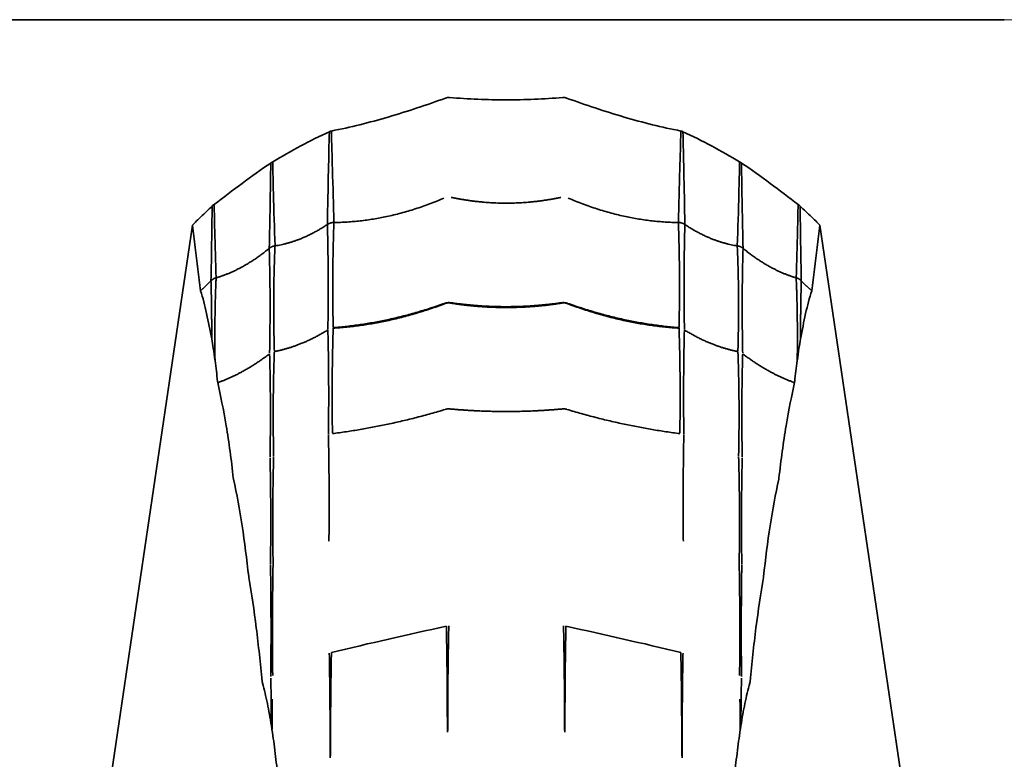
# Model space of a CAD drawing. Header units: millimetres. Extents: x 7 to 415, y 7 to 290.
# Tile 49 of 86: x 196.65 to 205.05, y 176.26 to 182.57. Entities that reach past the tile are written whole.
import ezdxf

# ---------------------------------------------------------------- set-up
doc = ezdxf.new("R2010")
doc.units = ezdxf.units.MM
doc.layers.add('Bemaßung (ISO)', color=7, linetype='Continuous', lineweight=9)
doc.layers.add('Sichtbar (ISO)', color=7, linetype='Continuous', lineweight=35)
doc.styles.add('MoltoLuce 2_5 mm', font='txt')
doc.dimstyles.new('Standard (MoltoLuce)', dxfattribs={"dimtxt": 2.5, "dimasz": 3.5, "dimexe": 1.1, "dimexo": 0, "dimgap": 0.8, "dimtad": 1, "dimrnd": 1e-08, "dimtxsty": 'MoltoLuce 2_5 mm', "dimcen": 0.09, "dimdle": 10, "dimclrd": 256, "dimclre": 256, "dimclrt": 256, "dimadec": 1, "dimazin": 2, "dimtfac": 0.8, "dimtdec": 3, "dimtmove": 0, "dimatfit": 3, "dimfxl": 1, "dimtolj": 1, "dimlwd": -1, "dimlwe": -1, "dimarcsym": 0})

# ---------------------------------------------------------------- blocks, each defined once
blk = doc.blocks.new('*D12')
at = {"layer": 'Bemaßung (ISO)'}
for p, q in [((205.046, 182.5704), (216.146, 182.5704)), ((215.046, 172.7604), (215.046, 179.0704)), ((205.046, 169.2604), (216.146, 169.2604))]:
    blk.add_line(p, q, dxfattribs=at)
for points in [[(214.4627, 179.0704), (215.6293, 179.0704), (215.046, 182.5704)], [(214.4627, 172.7604), (215.6293, 172.7604), (215.046, 169.2604)]]:
    blk.add_solid(points, dxfattribs=at)
at = {"layer": 'Defpoints', "color": 0}
for p in [(205.046, 182.5704), (215.046, 182.5704), (205.046, 169.2604)]:
    blk.add_point(p, dxfattribs=at)
at = {"layer": 'Bemaßung (ISO)', "insert": (211.3042, 172.9526), "char_height": 2.5, "attachment_point": 1, "rotation": 90, "style": 'MoltoLuce 2_5 mm'}
blk.add_mtext('\\A1;13,3', dxfattribs=at)

msp = doc.modelspace()

# ---------------------------------------------------------------- linework, layer by layer
at = {"layer": 'Sichtbar (ISO)'}
for p, q in [((205.046, 182.5704), (55.446, 182.5704)), ((198.1191, 180.8171), (196.7811, 171.763)), ((203.4729, 180.8171), (204.8109, 171.763))]:
    msp.add_line(p, q, dxfattribs=at)
for centre, major_axis, ratio, start_param, end_param in [((198.3351, 178.8375), (-0.0811, 1.1059), 0.050725, 5.548373, 5.858019), ((203.2569, 178.8375), (0.0811, 1.1059), 0.050725, 0.425166, 0.734812), ((207.0728, 153.3337), (-35.5226, -5.7195), 0.69246, 4.7924, 4.820412), ((194.5192, 153.3337), (35.5226, -5.7195), 0.69246, 1.462773, 1.490785)]:
    msp.add_ellipse(centre, major_axis=major_axis, ratio=ratio, start_param=start_param, end_param=end_param, dxfattribs=at)
for points, knots in [([(200.2799, 181.9017), (200.1179, 181.8433), (199.9548, 181.7884), (199.629, 181.6929), (199.4687, 181.6526), (199.3047, 181.6203)], [-0.1018724, -0.1018724, -0.1018724, -0.1018724, -0.0501361, -0.0501361, 0, 0, 0, 0]), ([(200.3127, 181.9062), (200.3072, 181.9067), (200.3017, 181.9066), (200.2906, 181.9051), (200.2852, 181.9037), (200.2799, 181.9017)], [-0.003359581, -0.003359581, -0.003359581, -0.003359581, -0.001690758, -0.001690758, 0, 0, 0, 0]), ([(200.796, 181.8863), (200.7153, 181.8863), (200.635, 181.888), (200.4737, 181.8947), (200.3932, 181.8997), (200.3127, 181.9062)], [-0.0484354, -0.0484354, -0.0484354, -0.0484354, -0.02423798, -0.02423798, 0, 0, 0, 0]), ([(200.796, 181.8863), (200.8767, 181.8863), (200.957, 181.888), (201.1184, 181.8947), (201.1988, 181.8997), (201.2793, 181.9062)], [-0.0484354, -0.0484354, -0.0484354, -0.0484354, -0.02423798, -0.02423798, 0, 0, 0, 0]), ([(201.2793, 181.9062), (201.2848, 181.9067), (201.2903, 181.9066), (201.3015, 181.9051), (201.3069, 181.9037), (201.3122, 181.9017)], [-0.003359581, -0.003359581, -0.003359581, -0.003359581, -0.001690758, -0.001690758, 0, 0, 0, 0]), ([(201.3122, 181.9017), (201.4742, 181.8433), (201.6372, 181.7884), (201.9631, 181.6929), (202.1234, 181.6526), (202.2873, 181.6203)], [-0.1018724, -0.1018724, -0.1018724, -0.1018724, -0.0501361, -0.0501361, 0, 0, 0, 0]), ([(199.2877, 181.6145), (199.2044, 181.5776), (199.1235, 181.5365), (198.963, 181.4492), (198.8813, 181.4018), (198.8042, 181.3569)], [-0.05336849, -0.05336849, -0.05336849, -0.05336849, -0.0267651, -0.0267651, 0, 0, 0, 0]), ([(199.2877, 181.6145), (199.285, 181.505), (199.2825, 181.3953), (199.2769, 181.1317), (199.2739, 180.9776), (199.2712, 180.823)], [0.0163333, 0.0163333, 0.0163333, 0.0163333, 0.0590689, 0.0590689, 0.1186889, 0.1186889, 0.1186889, 0.1186889]), ([(199.3047, 181.6203), (199.3018, 181.6199), (199.2989, 181.6192), (199.2932, 181.6172), (199.2904, 181.616), (199.2877, 181.6145)], [-0.001802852, -0.001802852, -0.001802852, -0.001802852, -0.000918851, -0.000918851, 0, 0, 0, 0]), ([(199.3047, 181.6203), (199.3079, 181.5123), (199.3111, 181.4039), (199.3186, 181.1441), (199.3227, 180.9923), (199.3267, 180.84)], [-0.1018463, -0.1018463, -0.1018463, -0.1018463, -0.0592709, -0.0592709, 0, 0, 0, 0]), ([(202.2873, 181.6203), (202.2841, 181.5123), (202.2809, 181.4039), (202.2735, 181.1441), (202.2693, 180.9923), (202.2653, 180.84)], [-0.1018463, -0.1018463, -0.1018463, -0.1018463, -0.0592709, -0.0592709, 0, 0, 0, 0]), ([(202.2873, 181.6203), (202.2903, 181.6199), (202.2931, 181.6192), (202.2988, 181.6172), (202.3016, 181.616), (202.3043, 181.6145)], [-0.001802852, -0.001802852, -0.001802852, -0.001802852, -0.000918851, -0.000918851, 0, 0, 0, 0]), ([(202.3043, 181.6145), (202.3876, 181.5776), (202.4685, 181.5365), (202.629, 181.4492), (202.7108, 181.4018), (202.7878, 181.3569)], [-0.05336849, -0.05336849, -0.05336849, -0.05336849, -0.0267651, -0.0267651, 0, 0, 0, 0]), ([(202.3043, 181.6145), (202.307, 181.505), (202.3095, 181.3953), (202.3151, 181.1317), (202.3181, 180.9776), (202.3208, 180.823)], [0.0163333, 0.0163333, 0.0163333, 0.0163333, 0.0590689, 0.0590689, 0.1186889, 0.1186889, 0.1186889, 0.1186889]), ([(198.8042, 181.3569), (198.8014, 181.3556), (198.7988, 181.3541), (198.7935, 181.3509), (198.7909, 181.3491), (198.7884, 181.3473)], [-0.001854, -0.001854, -0.001854, -0.001854, -0.000940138, -0.000940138, 0, 0, 0, 0]), ([(198.8042, 181.3569), (198.806, 181.2683), (198.808, 181.1796), (198.8142, 180.9411), (198.8188, 180.7912), (198.8242, 180.6408)], [-0.09289361, -0.09289361, -0.09289361, -0.09289361, -0.0582404, -0.0582404, 0, 0, 0, 0]), ([(202.7878, 181.3569), (202.7861, 181.2683), (202.784, 181.1796), (202.7778, 180.9411), (202.7732, 180.7912), (202.7678, 180.6408)], [-0.09289361, -0.09289361, -0.09289361, -0.09289361, -0.0582404, -0.0582404, 0, 0, 0, 0]), ([(202.7878, 181.3569), (202.7906, 181.3556), (202.7933, 181.3541), (202.7985, 181.3509), (202.8011, 181.3491), (202.8036, 181.3473)], [-0.001854, -0.001854, -0.001854, -0.001854, -0.000940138, -0.000940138, 0, 0, 0, 0]), ([(198.7884, 181.3473), (198.7047, 181.2923), (198.6231, 181.2332), (198.4639, 181.1144), (198.3851, 181.0539), (198.3052, 180.9944)], [-0.06012104, -0.06012104, -0.06012104, -0.06012104, -0.02989562, -0.02989562, 0, 0, 0, 0]), ([(202.8036, 181.3473), (202.8873, 181.2923), (202.9689, 181.2332), (203.1282, 181.1144), (203.2069, 181.0539), (203.2868, 180.9944)], [-0.06012104, -0.06012104, -0.06012104, -0.06012104, -0.02989562, -0.02989562, 0, 0, 0, 0]), ([(198.2879, 180.9802), (198.2555, 180.9501), (198.2235, 180.9194), (198.1674, 180.8649), (198.1432, 180.841), (198.1191, 180.8171)], [-0.0266442, -0.0266442, -0.0266442, -0.0266442, -0.01336919, -0.01336919, -0.00318637, -0.00318637, -0.00318637, -0.00318637]), ([(198.3052, 180.9944), (198.3021, 180.9924), (198.2991, 180.9903), (198.2933, 180.9855), (198.2906, 180.9829), (198.2879, 180.9802)], [-0.002240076, -0.002240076, -0.002240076, -0.002240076, -0.001141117, -0.001141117, 0, 0, 0, 0]), ([(198.3052, 180.9944), (198.3065, 180.9207), (198.3081, 180.8469), (198.3131, 180.6384), (198.317, 180.5034), (198.3216, 180.3681)], [-0.08048799, -0.08048799, -0.08048799, -0.08048799, -0.05197876, -0.05197876, 0, 0, 0, 0]), ([(203.2868, 180.9944), (203.2855, 180.9207), (203.2839, 180.8469), (203.2789, 180.6384), (203.275, 180.5034), (203.2704, 180.3681)], [-0.08048799, -0.08048799, -0.08048799, -0.08048799, -0.05197876, -0.05197876, 0, 0, 0, 0]), ([(203.2868, 180.9944), (203.2899, 180.9924), (203.2929, 180.9903), (203.2987, 180.9855), (203.3015, 180.9829), (203.3041, 180.9802)], [-0.002240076, -0.002240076, -0.002240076, -0.002240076, -0.001141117, -0.001141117, 0, 0, 0, 0]), ([(203.3041, 180.9802), (203.3365, 180.9501), (203.3686, 180.9194), (203.4246, 180.8649), (203.4488, 180.841), (203.4729, 180.8171)], [-0.0266442, -0.0266442, -0.0266442, -0.0266442, -0.01336919, -0.01336919, -0.00318637, -0.00318637, -0.00318637, -0.00318637]), ([(198.1895, 180.2582), (198.1731, 180.3783), (198.157, 180.5066), (198.1338, 180.695), (198.1269, 180.7519), (198.1191, 180.8171)], [0, 0, 0, 0, 0.04806119, 0.04806119, 0.07488068, 0.07488068, 0.07488068, 0.07488068]), ([(203.4026, 180.2582), (203.4189, 180.3783), (203.435, 180.5066), (203.4582, 180.695), (203.4651, 180.7519), (203.4729, 180.8171)], [0, 0, 0, 0, 0.04806119, 0.04806119, 0.07488068, 0.07488068, 0.07488068, 0.07488068]), ([(198.2844, 179.8467), (198.2708, 179.9207), (198.2566, 179.9931), (198.2254, 180.1316), (198.2084, 180.1975), (198.1895, 180.2582)], [0, 0, 0, 0, 0.03197268, 0.03197268, 0.06404415, 0.06404415, 0.06404415, 0.06404415]), ([(203.3077, 179.8467), (203.3212, 179.9207), (203.3355, 179.9931), (203.3667, 180.1316), (203.3836, 180.1975), (203.4026, 180.2582)], [0, 0, 0, 0, 0.03197268, 0.03197268, 0.06404415, 0.06404415, 0.06404415, 0.06404415]), ([(198.3344, 179.4834), (198.331, 179.5134), (198.3274, 179.5431), (198.3201, 179.6022), (198.3164, 179.6316), (198.3125, 179.6608)], [0, 0, 0, 0, 0.01160688, 0.01160688, 0.02322044, 0.02322044, 0.02322044, 0.02322044]), ([(203.2576, 179.4834), (203.2611, 179.5134), (203.2646, 179.5431), (203.2719, 179.6022), (203.2757, 179.6316), (203.2795, 179.6608)], [0, 0, 0, 0, 0.01160688, 0.01160688, 0.02322044, 0.02322044, 0.02322044, 0.02322044]), ([(198.3359, 179.474), (198.3356, 179.4754), (198.3353, 179.4769), (198.3348, 179.4801), (198.3346, 179.4817), (198.3344, 179.4834)], [0, 0, 0, 0, 0.000656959, 0.000656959, 0.001313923, 0.001313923, 0.001313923, 0.001313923]), ([(198.4686, 178.6588), (198.4516, 178.8146), (198.4315, 178.9621), (198.3836, 179.2473), (198.3596, 179.3638), (198.3359, 179.474)], [0, 0, 0, 0, 0.0598344, 0.0598344, 0.1191258, 0.1191258, 0.1191258, 0.1191258]), ([(203.1234, 178.6588), (203.1405, 178.8146), (203.1605, 178.9621), (203.2084, 179.2473), (203.2324, 179.3638), (203.2561, 179.474)], [0, 0, 0, 0, 0.0598344, 0.0598344, 0.1191258, 0.1191258, 0.1191258, 0.1191258]), ([(203.2561, 179.474), (203.2564, 179.4754), (203.2567, 179.4769), (203.2572, 179.4801), (203.2574, 179.4817), (203.2576, 179.4834)], [0, 0, 0, 0, 0.000656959, 0.000656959, 0.001313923, 0.001313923, 0.001313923, 0.001313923]), ([(198.4703, 178.6487), (198.4699, 178.6502), (198.4696, 178.6518), (198.4691, 178.6552), (198.4688, 178.657), (198.4686, 178.6588)], [0, 0, 0, 0, 0.0007072, 0.0007072, 0.001414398, 0.001414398, 0.001414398, 0.001414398]), ([(198.5999, 177.8191), (198.5837, 177.9684), (198.5652, 178.1133), (198.5222, 178.3918), (198.4982, 178.5219), (198.4703, 178.6487)], [0, 0, 0, 0, 0.0572748, 0.0572748, 0.1146286, 0.1146286, 0.1146286, 0.1146286]), ([(202.9921, 177.8191), (203.0083, 177.9684), (203.0268, 178.1133), (203.0698, 178.3918), (203.0938, 178.5219), (203.1217, 178.6487)], [0, 0, 0, 0, 0.0572748, 0.0572748, 0.1146286, 0.1146286, 0.1146286, 0.1146286]), ([(203.1217, 178.6487), (203.1221, 178.6502), (203.1224, 178.6518), (203.123, 178.6552), (203.1232, 178.657), (203.1234, 178.6588)], [0, 0, 0, 0, 0.0007072, 0.0007072, 0.001414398, 0.001414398, 0.001414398, 0.001414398]), ([(198.6009, 177.8123), (198.6007, 177.8133), (198.6005, 177.8144), (198.6002, 177.8167), (198.6, 177.8179), (198.5999, 177.8191)], [0, 0, 0, 0, 0.0004575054, 0.0004575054, 0.0009150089, 0.0009150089, 0.0009150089, 0.0009150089]), ([(198.715, 176.9246), (198.6998, 177.0798), (198.6833, 177.2321), (198.6458, 177.5294), (198.6248, 177.6737), (198.6009, 177.8123)], [0, 0, 0, 0, 0.0585643, 0.0585643, 0.1173896, 0.1173896, 0.1173896, 0.1173896]), ([(202.877, 176.9246), (202.8922, 177.0798), (202.9087, 177.2321), (202.9463, 177.5294), (202.9672, 177.6737), (202.9912, 177.8123)], [0, 0, 0, 0, 0.0585643, 0.0585643, 0.1173896, 0.1173896, 0.1173896, 0.1173896]), ([(202.9912, 177.8123), (202.9913, 177.8133), (202.9915, 177.8144), (202.9918, 177.8167), (202.992, 177.8179), (202.9921, 177.8191)], [0, 0, 0, 0, 0.0004575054, 0.0004575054, 0.0009150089, 0.0009150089, 0.0009150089, 0.0009150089]), ([(198.7177, 176.9094), (198.7171, 176.9115), (198.7166, 176.9139), (198.7157, 176.919), (198.7153, 176.9217), (198.715, 176.9246)], [0, 0, 0, 0, 0.001093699, 0.001093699, 0.002187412, 0.002187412, 0.002187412, 0.002187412]), ([(198.7934, 176.5468), (198.783, 176.612), (198.7716, 176.6756), (198.7465, 176.7969), (198.7328, 176.8552), (198.7177, 176.9094)], [0, 0, 0, 0, 0.02713991, 0.02713991, 0.05432741, 0.05432741, 0.05432741, 0.05432741]), ([(202.7986, 176.5468), (202.8091, 176.612), (202.8205, 176.6756), (202.8455, 176.7969), (202.8592, 176.8552), (202.8743, 176.9094)], [0, 0, 0, 0, 0.02713991, 0.02713991, 0.05432741, 0.05432741, 0.05432741, 0.05432741]), ([(202.8743, 176.9094), (202.8749, 176.9115), (202.8754, 176.9139), (202.8763, 176.919), (202.8767, 176.9217), (202.877, 176.9246)], [0, 0, 0, 0, 0.001093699, 0.001093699, 0.002187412, 0.002187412, 0.002187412, 0.002187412]), ([(198.7985, 176.514), (198.7977, 176.5195), (198.7969, 176.525), (198.7951, 176.5359), (198.7943, 176.5414), (198.7934, 176.5468)], [0, 0, 0, 0, 0.002259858, 0.002259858, 0.004520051, 0.004520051, 0.004520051, 0.004520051]), ([(198.8496, 176.0996), (198.8424, 176.1712), (198.8346, 176.2416), (198.8177, 176.3799), (198.8085, 176.4476), (198.7985, 176.514)], [0, 0, 0, 0, 0.02708604, 0.02708604, 0.05422198, 0.05422198, 0.05422198, 0.05422198]), ([(202.7425, 176.0996), (202.7496, 176.1712), (202.7574, 176.2416), (202.7744, 176.3799), (202.7835, 176.4476), (202.7935, 176.514)], [0, 0, 0, 0, 0.02708604, 0.02708604, 0.05422198, 0.05422198, 0.05422198, 0.05422198]), ([(202.7935, 176.514), (202.7943, 176.5195), (202.7952, 176.525), (202.7969, 176.5359), (202.7977, 176.5414), (202.7986, 176.5468)], [0, 0, 0, 0, 0.002259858, 0.002259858, 0.004520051, 0.004520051, 0.004520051, 0.004520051])]:
    msp.add_open_spline(points, degree=3, knots=knots, dxfattribs=at)
for points, degree in [([(198.7884, 181.3473), (198.785, 181.108), (198.7804, 180.8653), (198.7748, 180.6193)], 3), ([(202.8036, 181.3473), (202.8071, 181.108), (202.8116, 180.8653), (202.8172, 180.6193)], 3), ([(200.2658, 181.0483), (199.7963, 180.8457), (199.3267, 180.84)], 2), ([(200.796, 181.0052), (200.5622, 181.0052), (200.3284, 181.0544)], 2), ([(200.796, 181.0052), (201.0298, 181.0052), (201.2636, 181.0544)], 2), ([(201.3262, 181.0483), (201.7958, 180.8457), (202.2653, 180.84)], 2), ([(198.2879, 180.9802), (198.2856, 180.7705), (198.2823, 180.558), (198.278, 180.3427)], 3), ([(203.3041, 180.9802), (203.3064, 180.7705), (203.3098, 180.558), (203.3141, 180.3427)], 3), ([(199.2712, 180.823), (199.0477, 180.6748), (198.8242, 180.6408)], 2), ([(199.2712, 180.823), (199.2824, 180.3983), (199.2752, 179.9291)], 2), ([(199.3267, 180.84), (199.3109, 180.4059), (199.3208, 179.9429)], 2), ([(202.2653, 180.84), (202.2811, 180.4059), (202.2712, 179.9429)], 2), ([(202.3208, 180.823), (202.3096, 180.3983), (202.3169, 179.9291)], 2), ([(202.3208, 180.823), (202.5443, 180.6748), (202.7678, 180.6408)], 2), ([(198.7748, 180.6193), (198.5482, 180.4338), (198.3216, 180.3681)], 2), ([(198.7748, 180.6193), (198.7876, 180.2064), (198.778, 179.7288)], 2), ([(198.8242, 180.6408), (198.8053, 180.2139), (198.8186, 179.7459)], 2), ([(202.7678, 180.6408), (202.7868, 180.2139), (202.7734, 179.7459)], 2), ([(202.8172, 180.6193), (202.8045, 180.2064), (202.814, 179.7288)], 2), ([(202.8172, 180.6193), (203.0438, 180.4338), (203.2704, 180.3681)], 2), ([(198.3216, 180.3681), (198.3071, 180.0341), (198.3125, 179.6608)], 2), ([(203.2704, 180.3681), (203.2849, 180.0341), (203.2795, 179.6608)], 2), ([(198.278, 180.3427), (198.2337, 180.2981), (198.1895, 180.2582)], 2), ([(198.278, 180.3427), (198.2845, 180.1101), (198.2844, 179.8467)], 2), ([(203.3141, 180.3427), (203.3075, 180.1101), (203.3077, 179.8467)], 2), ([(203.3141, 180.3427), (203.3583, 180.2981), (203.4026, 180.2582)], 2), ([(200.2709, 180.1502), (199.7959, 179.9804), (199.3208, 179.9429)], 2), ([(200.271, 180.147), (199.7959, 179.9678), (199.3208, 179.938)], 2), ([(200.3221, 180.1524), (200.296, 180.1573), (200.2714, 180.1472)], 2), ([(200.796, 180.1146), (200.5593, 180.1146), (200.3225, 180.1523)], 2), ([(200.796, 180.1217), (200.5593, 180.1217), (200.3226, 180.1554)], 2), ([(200.796, 180.1217), (201.0327, 180.1217), (201.2695, 180.1554)], 2), ([(200.796, 180.1146), (201.0327, 180.1146), (201.2695, 180.1523)], 2), ([(201.2699, 180.1524), (201.296, 180.1573), (201.3206, 180.1472)], 2), ([(201.3211, 180.1502), (201.7961, 179.9804), (202.2712, 179.9429)], 2), ([(201.3211, 180.147), (201.7961, 179.9678), (202.2712, 179.938)], 2), ([(199.3208, 179.938), (199.3068, 179.5084), (199.3142, 179.043)], 2), ([(202.2712, 179.938), (202.2852, 179.5084), (202.2778, 179.043)], 2), ([(199.2752, 179.9231), (199.0469, 179.7828), (198.8186, 179.7391)], 2), ([(199.2752, 179.9231), (199.2859, 179.5024), (199.28, 179.0327)], 2), ([(202.3168, 179.9231), (202.3061, 179.5024), (202.312, 179.0327)], 2), ([(202.3168, 179.9231), (202.5451, 179.7828), (202.7734, 179.7391)], 2), ([(198.7781, 179.7201), (198.557, 179.5511), (198.3359, 179.474)], 2), ([(198.7781, 179.7201), (198.7897, 179.3155), (198.782, 178.8373)], 2), ([(198.8186, 179.7391), (198.8028, 179.3213), (198.8126, 178.85)], 2), ([(202.7734, 179.7391), (202.7892, 179.3213), (202.7794, 178.85)], 2), ([(202.814, 179.7201), (202.8024, 179.3155), (202.81, 178.8373)], 2), ([(202.814, 179.7201), (203.035, 179.5511), (203.2561, 179.474)], 2), ([(200.2772, 179.2454), (199.7957, 179.0998), (199.3142, 179.0389)], 2), ([(200.3152, 179.2494), (200.296, 179.2516), (200.2776, 179.2456)], 2), ([(200.796, 179.2274), (200.5558, 179.2274), (200.3156, 179.2494)], 2), ([(200.796, 179.2274), (201.0362, 179.2274), (201.2764, 179.2494)], 2), ([(201.2768, 179.2494), (201.296, 179.2516), (201.3144, 179.2456)], 2), ([(201.3148, 179.2454), (201.7963, 179.0998), (202.2778, 179.0389)], 2), ([(199.28, 179.0276), (199.2889, 178.5984), (199.2843, 178.1217)], 2), ([(202.312, 179.0276), (202.3031, 178.5984), (202.3077, 178.1217)], 2), ([(198.8126, 178.8442), (198.8006, 178.4165), (198.8077, 177.9346)], 2), ([(202.7794, 178.8442), (202.7914, 178.4165), (202.7843, 177.9346)], 2), ([(198.782, 178.8298), (198.7916, 178.4124), (198.7857, 177.9252)], 2), ([(202.81, 178.8298), (202.8004, 178.4124), (202.8064, 177.9252)], 2), ([(198.7857, 177.9203), (198.793, 177.4751), (198.7883, 176.9674)], 2), ([(198.8077, 177.9309), (198.7991, 177.4779), (198.8045, 176.9746)], 2), ([(202.7844, 177.9309), (202.793, 177.4779), (202.7875, 176.9746)], 2), ([(202.8064, 177.9203), (202.799, 177.4751), (202.8038, 176.9674)], 2), ([(200.2858, 177.3959), (200.2947, 176.9631), (200.2944, 176.492)], 2), ([(200.3065, 177.3983), (200.2974, 176.9699), (200.2976, 176.5062)], 2), ([(201.2855, 177.3983), (201.2946, 176.9699), (201.2944, 176.5062)], 2), ([(201.3062, 177.3959), (201.2973, 176.9631), (201.2977, 176.492)], 2), ([(199.2872, 177.1648), (199.295, 176.7595), (199.2943, 176.2714)], 2), ([(199.3056, 177.1717), (199.2972, 176.7675), (199.2977, 176.2894)], 2), ([(202.2864, 177.1717), (202.2948, 176.7675), (202.2943, 176.2894)], 2), ([(202.3049, 177.1648), (202.297, 176.7595), (202.2977, 176.2714)], 2), ([(198.7883, 176.9525), (198.7918, 176.7651), (198.7934, 176.5468)], 2), ([(202.8037, 176.9525), (202.8002, 176.7651), (202.7986, 176.5468)], 2), ([(198.8013, 176.7736), (198.7995, 176.6491), (198.7985, 176.514)], 2), ([(202.7908, 176.7736), (202.7925, 176.6491), (202.7935, 176.514)], 2)]:
    msp.add_open_spline(points, degree=degree, dxfattribs=at)
for points, weights in [([(199.3267, 180.84), (199.296, 180.8399), (199.2712, 180.823)], [1, 1.05312969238, 1]), ([(202.2653, 180.84), (202.296, 180.8399), (202.3208, 180.823)], [1, 1.05312969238, 1]), ([(198.8242, 180.6408), (198.796, 180.637), (198.7748, 180.6193)], [1, 1.04798981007, 1]), ([(202.7678, 180.6408), (202.796, 180.637), (202.8172, 180.6193)], [1, 1.04798981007, 1]), ([(198.3216, 180.3681), (198.296, 180.3611), (198.278, 180.3427)], [1, 1.04276263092, 1]), ([(203.2704, 180.3681), (203.296, 180.3611), (203.3141, 180.3427)], [1, 1.04276263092, 1]), ([(200.322, 180.1554), (200.296, 180.1584), (200.2715, 180.1504)], [1.00078135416, 1.03592539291, 1.00082128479]), ([(201.27, 180.1554), (201.296, 180.1584), (201.3205, 180.1504)], [1.00078135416, 1.03592539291, 1.00082128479])]:
    msp.add_rational_spline(points, weights, degree=2, dxfattribs=at)

# ---------------------------------------------------------------- dimensions: what is measured, and where the dimension line sits
at = {"layer": 'Bemaßung (ISO)'}
dim = msp.add_linear_dim(base=(215.046, 182.5704), p1=(205.046, 169.2604), p2=(205.046, 182.5704), angle=270, dimstyle='Standard (MoltoLuce)', override={"dimgap": 0.8, "dimdec": 1, "dimtol": 0, "dimlim": 0, "dimtp": 0, "dimtm": 0, "dimtdec": 3, "dimtofl": 0, "dimatfit": 1}, dxfattribs=at)
dim.commit()
dim.dimension.update_dxf_attribs({"geometry": '*D12', "text_midpoint": (215.046, 175.9154), "dimtype": 160})

doc.saveas('drawing.dxf')
